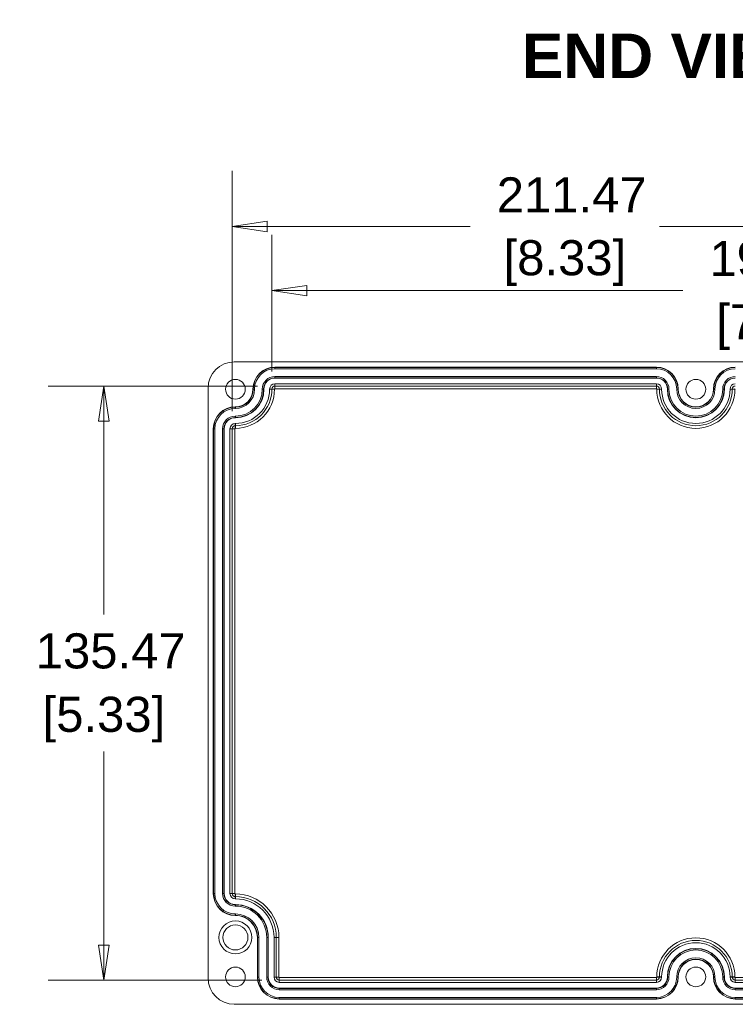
# Model space of a CAD drawing. Header units: millimetres. Extents: x 23 to 1094, y 23 to 840.
# Tile 17 of 44: x 407 to 570, y 342 to 567. Entities that reach past the tile are written whole.
import ezdxf

# ---------------------------------------------------------------- set-up
doc = ezdxf.new("R2010")
doc.units = ezdxf.units.MM
doc.header["$LTSCALE"] = 4
for name, color, linetype, lineweight in [('Dimension (ANSI)', 7, 'Continuous', 9), ('Symbol (ANSI)', 7, 'Continuous', 9), ('Visible (ANSI)', 7, 'Continuous', 9), ('Visible Narrow (ANSI)', 7, 'Continuous', 9)]:
    doc.layers.add(name, color=color, linetype=linetype, lineweight=lineweight)
doc.styles.add('Label Text (ANSI)', font='arialbd.ttf')
doc.styles.add('Note Text (ANSI)', font='arial.ttf')
doc.dimstyles.new('Default - mm (ANSI)', dxfattribs={"dimscale": 4, "dimtxt": 2, "dimasz": 2, "dimexe": 3.175, "dimexo": 1, "dimgap": 0.8, "dimtad": 0, "dimtih": 1, "dimtoh": 1, "dimrnd": 1e-08, "dimzin": 4, "dimdsep": 46, "dimtxsty": 'Note Text (ANSI)', "dimblk": 'Filled-1', "dimcen": 0.09, "dimdle": 10, "dimclrd": 256, "dimclre": 256, "dimclrt": 256, "dimadec": 1, "dimazin": 0, "dimtfac": 1.524, "dimtofl": 0, "dimtmove": 0, "dimatfit": 3, "dimfxl": 1, "dimtolj": 1, "dimtzin": 0, "dimlwd": -1, "dimlwe": -1, "dimarcsym": 0})

# ---------------------------------------------------------------- blocks, each defined once
blk = doc.blocks.new('Filled-1')
at = {"color": 0}
for p, q in [((0, 0), (-1, 0.15)), ((-1, 0.15), (-1, -0.15)), ((-1, 0), (0, 0)), ((-1, -0.15), (0, 0))]:
    blk.add_line(p, q, dxfattribs=at)
at = {"color": 0, "flags": 128}
blk.add_lwpolyline([(-1, -0.15), (0, 0), (-1, 0.15), (-1, -0.15)], dxfattribs=at)
at = {"color": 0}
blk.add_solid([(-1, -0.15), (0, 0), (-1, 0.15), (-1, -0.15)], dxfattribs=at)
blk = doc.blocks.new('*D20')
at = {"layer": 'Defpoints', "color": 0, "transparency": 16777216}
for p in [(666.76, 519.34), (455.29, 473.23), (666.76, 463.23)]:
    blk.add_point(p, dxfattribs=at)
at = {"layer": 'Dimension (ANSI)', "transparency": 16777216}
for p, q in [((455.29, 477.23), (455.29, 532.04)), ((666.76, 467.23), (666.76, 532.04)), ((463.29, 519.34), (509.57, 519.34)), ((658.76, 519.34), (552.75, 519.34))]:
    blk.add_line(p, q, dxfattribs=at)
at = {"layer": 'Dimension (ANSI)', "transparency": 16777216, "xscale": 8, "yscale": 8, "zscale": 8, "rotation": 180}
blk.add_blockref('Filled-1', (455.29, 519.34), dxfattribs=at)
at = {"layer": 'Dimension (ANSI)', "transparency": 16777216, "xscale": 8, "yscale": 8, "zscale": 8}
blk.add_blockref('Filled-1', (666.76, 519.34), dxfattribs=at)
at = {"layer": 'Dimension (ANSI)', "transparency": 16777216, "char_height": 8, "attachment_point": 5, "style": 'Note Text (ANSI)'}
for s, insert in [('\\A1; 211.47', (531.16, 526.56)), ('\\A1;[8.33]', (531.16, 511.02))]:
    blk.add_mtext(s, dxfattribs=dict(at, insert=insert))
blk = doc.blocks.new('*D21')
at = {"layer": 'Defpoints', "color": 0, "transparency": 16777216}
for p in [(465.03, 482.97), (426.03, 347.49), (466.03, 347.49)]:
    blk.add_point(p, dxfattribs=at)
at = {"layer": 'Dimension (ANSI)', "transparency": 16777216}
for p, q in [((461.03, 482.97), (413.33, 482.97)), ((426.03, 474.97), (426.03, 430.85)), ((426.03, 355.49), (426.03, 399.62)), ((462.03, 347.49), (413.33, 347.49))]:
    blk.add_line(p, q, dxfattribs=at)
at = {"layer": 'Dimension (ANSI)', "transparency": 16777216, "xscale": 8, "yscale": 8, "zscale": 8}
for p, rotation in [((426.03, 482.97), 90), ((426.03, 347.49), 270)]:
    blk.add_blockref('Filled-1', p, dxfattribs=dict(at, rotation=rotation))
at = {"layer": 'Dimension (ANSI)', "transparency": 16777216, "char_height": 8, "attachment_point": 5, "style": 'Note Text (ANSI)'}
for s, insert in [('\\A1; 135.47', (426.03, 422.52)), ('\\A1;[5.33]', (426.03, 406.9))]:
    blk.add_mtext(s, dxfattribs=dict(at, insert=insert))
blk = doc.blocks.new('*D23')
at = {"layer": 'Defpoints', "color": 0, "transparency": 16777216}
for p in [(464.34, 504.72), (464.34, 482.28), (656.71, 482.28)]:
    blk.add_point(p, dxfattribs=at)
at = {"layer": 'Dimension (ANSI)', "transparency": 16777216}
for p, q in [((464.34, 486.28), (464.34, 517.42)), ((656.71, 486.28), (656.71, 517.42)), ((472.34, 504.72), (558.08, 504.72)), ((648.71, 504.72), (601.26, 504.72))]:
    blk.add_line(p, q, dxfattribs=at)
at = {"layer": 'Dimension (ANSI)', "transparency": 16777216, "xscale": 8, "yscale": 8, "zscale": 8, "rotation": 180}
blk.add_blockref('Filled-1', (464.34, 504.72), dxfattribs=at)
at = {"layer": 'Dimension (ANSI)', "transparency": 16777216, "xscale": 8, "yscale": 8, "zscale": 8}
blk.add_blockref('Filled-1', (656.71, 504.72), dxfattribs=at)
at = {"layer": 'Dimension (ANSI)', "transparency": 16777216, "char_height": 8, "attachment_point": 5, "style": 'Note Text (ANSI)'}
for s, insert in [('\\A1; 192.37', (579.67, 512)), ('\\A1;[7.57]', (579.67, 496.41))]:
    blk.add_mtext(s, dxfattribs=dict(at, insert=insert))

msp = doc.modelspace()

# ---------------------------------------------------------------- linework, layer by layer
at = {"layer": 'Visible (ANSI)'}
for p, q in [((455.7761, 488.4815), (666.2802, 488.4815)), ((552.0281, 487.2815), (465.0281, 487.2815)), ((552.0281, 484.7815), (465.0281, 484.7815)), ((552.0281, 483.4815), (465.0281, 483.4815)), ((449.7781, 347.9795), (449.7781, 482.4836)), ((460.0281, 482.2815), (460.0281, 482.2315)), ((462.5281, 482.2815), (462.5281, 482.2315)), ((463.8281, 482.2815), (463.8281, 482.2315)), ((553.2281, 482.2315), (553.2281, 482.2815)), ((554.5281, 482.2315), (554.5281, 482.2815)), ((557.0281, 482.2315), (557.0281, 482.2815)), ((565.0281, 482.2815), (565.0281, 482.2315)), ((567.5281, 482.2815), (567.5281, 482.2315)), ((568.8281, 482.2815), (568.8281, 482.2315)), ((456.0281, 478.2315), (455.9781, 478.2315)), ((456.0281, 475.7315), (455.9781, 475.7315)), ((456.0281, 474.4315), (455.9781, 474.4315)), ((450.9781, 473.2315), (450.9781, 367.2315)), ((453.4781, 473.2315), (453.4781, 367.2315)), ((454.7781, 473.2315), (454.7781, 367.2315)), ((455.9781, 366.0315), (456.0281, 366.0315)), ((455.9781, 364.7315), (456.0281, 364.7315)), ((455.9781, 362.2315), (456.0281, 362.2315)), ((461.0281, 357.2315), (461.0281, 348.1815)), ((463.5281, 357.2315), (463.5281, 348.1815)), ((464.8281, 357.2315), (464.8281, 348.1815)), ((553.2281, 348.1815), (553.2281, 348.2315)), ((554.5281, 348.1815), (554.5281, 348.2315)), ((557.0281, 348.1815), (557.0281, 348.2315)), ((565.0281, 348.2315), (565.0281, 348.1815)), ((567.5281, 348.2315), (567.5281, 348.1815)), ((568.8281, 348.2315), (568.8281, 348.1815)), ((466.0281, 346.9815), (552.0281, 346.9815)), ((570.0281, 346.9815), (657.0281, 346.9815)), ((466.0281, 345.6815), (552.0281, 345.6815)), ((570.0281, 345.6815), (657.0281, 345.6815)), ((666.2802, 341.9815), (455.7761, 341.9815)), ((466.0281, 343.1815), (552.0281, 343.1815)), ((570.0281, 343.1815), (657.0281, 343.1815))]:
    msp.add_line(p, q, dxfattribs=at)
for centre, radius in [((456.0281, 482.2315), 2.25), ((561.0281, 482.2315), 2.25), ((456.0281, 357.2315), 3.75), ((456.0281, 357.2315), 2.855), ((456.0281, 348.2315), 2.25), ((561.0281, 348.2315), 2.25)]:
    msp.add_circle(centre, radius, dxfattribs=at)
for centre, radius, start, end in [((465.0281, 482.2815), 5, 90, 180), ((552.0281, 482.2815), 5, 0, 90), ((570.0281, 482.2815), 5, 90, 180), ((465.0281, 482.2815), 2.5, 90, 180), ((465.0281, 482.2815), 1.2, 90, 180), ((552.0281, 482.2815), 2.5, 0, 90), ((552.0281, 482.2815), 1.2, 0, 90), ((570.0281, 482.2815), 2.5, 90, 180), ((570.0281, 482.2815), 1.2, 90, 180), ((456.0281, 482.2315), 4, 270, 0), ((456.0281, 482.2315), 6.5, 270, 0), ((456.0281, 482.2315), 7.8, 270, 0), ((561.0281, 482.2315), 7.8, 180, 0), ((561.0281, 482.2315), 6.5, 180, 0), ((561.0281, 482.2315), 4, 180, 0), ((455.9781, 473.2315), 5, 90, 180), ((455.9781, 473.2315), 2.5, 90, 180), ((455.9781, 473.2315), 1.2, 90, 180), ((455.9781, 367.2315), 5, 180, 270), ((455.9781, 367.2315), 2.5, 180, 270), ((455.9781, 367.2315), 1.2, 180, 270), ((456.0281, 357.2315), 8.8, 0, 90), ((456.0281, 357.2315), 7.5, 0, 90), ((456.0281, 357.2315), 5, 0, 90), ((561.0281, 348.2315), 7.8, 0, 180), ((561.0281, 348.2315), 6.5, 0, 180), ((561.0281, 348.2315), 4, 0, 180), ((466.0281, 348.1815), 5, 180, 270), ((466.0281, 348.1815), 2.5, 180, 270), ((466.0281, 348.1815), 1.2, 180, 270), ((552.0281, 348.1815), 5, 270, 0), ((552.0281, 348.1815), 2.5, 270, 0), ((552.0281, 348.1815), 1.2, 270, 0), ((570.0281, 348.1815), 5, 180, 270), ((570.0281, 348.1815), 2.5, 180, 270), ((570.0281, 348.1815), 1.2, 180, 270)]:
    msp.add_arc(centre, radius, start, end, dxfattribs=at)
for centre, major_axis in [((455.7802, 482.4795), (-4.2455, 4.2455)), ((455.7802, 347.9836), (-4.2455, -4.2455))]:
    msp.add_ellipse(centre, major_axis=major_axis, ratio=0.999315, start_param=5.49812976, end_param=7.06824085, dxfattribs=at)
at = {"layer": 'Visible Narrow (ANSI)'}
for p, q in [((465.0281, 487.2159), (465.0281, 487.2815)), ((552.0281, 487.2159), (552.0281, 487.2815)), ((465.0281, 487.2159), (552.0281, 487.2159)), ((465.0281, 487.2159), (465.0281, 486.916)), ((552.0281, 486.916), (465.0281, 486.916)), ((465.0281, 485.1471), (552.0281, 485.1471)), ((465.0281, 485.1471), (465.0281, 484.8472)), ((552.0281, 487.2159), (552.0281, 486.916)), ((552.0281, 485.1471), (552.0281, 484.8472)), ((465.0281, 484.8472), (465.0281, 484.7815)), ((552.0281, 484.8472), (465.0281, 484.8472)), ((465.0281, 482.9682), (465.0281, 483.4815)), ((465.0281, 482.9682), (552.0281, 482.9682)), ((465.0281, 482.9682), (465.0281, 482.3683)), ((552.0281, 484.8472), (552.0281, 484.7815)), ((552.0281, 482.9682), (552.0281, 483.4815)), ((552.0281, 482.9682), (552.0281, 482.3683)), ((460.0938, 482.2815), (460.0281, 482.2815)), ((460.0938, 482.2315), (460.0281, 482.2315)), ((460.0938, 482.2315), (460.0938, 482.2815)), ((460.0938, 482.2815), (460.3937, 482.2815)), ((460.0938, 482.2315), (460.3937, 482.2315)), ((460.3937, 482.2815), (460.3937, 482.2315)), ((462.1625, 482.2315), (462.1625, 482.2815)), ((462.1625, 482.2815), (462.4624, 482.2815)), ((462.1625, 482.2315), (462.4624, 482.2315)), ((462.4624, 482.2815), (462.5281, 482.2815)), ((462.4624, 482.2815), (462.4624, 482.2315)), ((462.4624, 482.2315), (462.5281, 482.2315)), ((464.3415, 482.2815), (463.8281, 482.2815)), ((464.3415, 482.2315), (463.8281, 482.2315)), ((464.3415, 482.2315), (464.3415, 482.2815)), ((464.3415, 482.2815), (464.9414, 482.2815)), ((464.3415, 482.2315), (464.9414, 482.2315)), ((464.9414, 482.2815), (464.9414, 482.2315)), ((552.0281, 482.3683), (465.0281, 482.3683)), ((552.1148, 482.2315), (552.1148, 482.2815)), ((552.7148, 482.2815), (552.1148, 482.2815)), ((552.7148, 482.2315), (552.1148, 482.2315)), ((552.7148, 482.2815), (553.2281, 482.2815)), ((552.7148, 482.2815), (552.7148, 482.2315)), ((552.7148, 482.2315), (553.2281, 482.2315)), ((554.5938, 482.2815), (554.5281, 482.2815)), ((554.5938, 482.2315), (554.5281, 482.2315)), ((554.5938, 482.2315), (554.5938, 482.2815)), ((554.8937, 482.2815), (554.5938, 482.2815)), ((554.8937, 482.2315), (554.5938, 482.2315)), ((554.8937, 482.2815), (554.8937, 482.2315)), ((556.6625, 482.2315), (556.6625, 482.2815)), ((556.9624, 482.2815), (556.6625, 482.2815)), ((556.9624, 482.2315), (556.6625, 482.2315)), ((556.9624, 482.2815), (557.0281, 482.2815)), ((556.9624, 482.2815), (556.9624, 482.2315)), ((556.9624, 482.2315), (557.0281, 482.2315)), ((565.0938, 482.2815), (565.0281, 482.2815)), ((565.0938, 482.2315), (565.0281, 482.2315)), ((565.0938, 482.2315), (565.0938, 482.2815)), ((565.0938, 482.2815), (565.3937, 482.2815)), ((565.0938, 482.2315), (565.3937, 482.2315)), ((565.3937, 482.2815), (565.3937, 482.2315)), ((567.1625, 482.2315), (567.1625, 482.2815)), ((567.1625, 482.2815), (567.4624, 482.2815)), ((567.1625, 482.2315), (567.4624, 482.2315)), ((567.4624, 482.2815), (567.5281, 482.2815)), ((567.4624, 482.2815), (567.4624, 482.2315)), ((567.4624, 482.2315), (567.5281, 482.2315)), ((569.3415, 482.2815), (568.8281, 482.2815)), ((569.3415, 482.2315), (568.8281, 482.2315)), ((569.3415, 482.2315), (569.3415, 482.2815)), ((569.3415, 482.2815), (569.9414, 482.2815)), ((569.3415, 482.2315), (569.9414, 482.2315)), ((569.9414, 482.2815), (569.9414, 482.2315)), ((455.9781, 478.1659), (455.9781, 478.2315)), ((455.9781, 478.1659), (456.0281, 478.1659)), ((455.9781, 478.1659), (455.9781, 477.866)), ((456.0281, 477.866), (455.9781, 477.866)), ((455.9781, 476.0971), (456.0281, 476.0971)), ((455.9781, 476.0971), (455.9781, 475.7972)), ((456.0281, 478.1659), (456.0281, 478.2315)), ((456.0281, 478.1659), (456.0281, 477.866)), ((456.0281, 476.0971), (456.0281, 475.7972)), ((455.9781, 475.7972), (455.9781, 475.7315)), ((456.0281, 475.7972), (455.9781, 475.7972)), ((455.9781, 473.9182), (455.9781, 474.4315)), ((455.9781, 473.9182), (456.0281, 473.9182)), ((455.9781, 473.9182), (455.9781, 473.3183)), ((456.0281, 475.7972), (456.0281, 475.7315)), ((456.0281, 473.9182), (456.0281, 474.4315)), ((456.0281, 473.9182), (456.0281, 473.3183)), ((451.0438, 473.2315), (450.9781, 473.2315)), ((451.0438, 367.2315), (451.0438, 473.2315)), ((451.0438, 473.2315), (451.3437, 473.2315)), ((451.3437, 473.2315), (451.3437, 367.2315)), ((453.1125, 367.2315), (453.1125, 473.2315)), ((453.1125, 473.2315), (453.4124, 473.2315)), ((453.4124, 473.2315), (453.4781, 473.2315)), ((453.4124, 473.2315), (453.4124, 367.2315)), ((455.2915, 473.2315), (454.7781, 473.2315)), ((455.2915, 367.2315), (455.2915, 473.2315)), ((455.2915, 473.2315), (455.8914, 473.2315)), ((455.8914, 473.2315), (455.8914, 367.2315)), ((456.0281, 473.3183), (455.9781, 473.3183)), ((451.0438, 367.2315), (450.9781, 367.2315)), ((451.0438, 367.2315), (451.3437, 367.2315)), ((453.1125, 367.2315), (453.4124, 367.2315)), ((453.4124, 367.2315), (453.4781, 367.2315)), ((455.2915, 367.2315), (454.7781, 367.2315)), ((455.2915, 367.2315), (455.8914, 367.2315)), ((455.9781, 367.1448), (456.0281, 367.1448)), ((455.9781, 366.5449), (455.9781, 367.1448)), ((455.9781, 366.5449), (455.9781, 366.0315)), ((456.0281, 366.5449), (455.9781, 366.5449)), ((456.0281, 366.5449), (456.0281, 367.1448)), ((456.0281, 366.5449), (456.0281, 366.0315)), ((455.9781, 364.6659), (455.9781, 364.7315)), ((455.9781, 364.6659), (456.0281, 364.6659)), ((455.9781, 364.366), (455.9781, 364.6659)), ((456.0281, 364.366), (455.9781, 364.366)), ((456.0281, 364.6659), (456.0281, 364.7315)), ((456.0281, 364.366), (456.0281, 364.6659)), ((455.9781, 362.5971), (456.0281, 362.5971)), ((455.9781, 362.2972), (455.9781, 362.5971)), ((456.0281, 362.2972), (455.9781, 362.2972)), ((455.9781, 362.2972), (455.9781, 362.2315)), ((456.0281, 362.5971), (456.0281, 362.2972)), ((456.0281, 362.2972), (456.0281, 362.2315)), ((461.0938, 357.2315), (461.0281, 357.2315)), ((461.0938, 348.1815), (461.0938, 357.2315)), ((461.3937, 357.2315), (461.0938, 357.2315)), ((461.3937, 357.2315), (461.3937, 348.1815)), ((463.1625, 348.1815), (463.1625, 357.2315)), ((463.1625, 357.2315), (463.4624, 357.2315)), ((463.4624, 357.2315), (463.5281, 357.2315)), ((463.4624, 357.2315), (463.4624, 348.1815)), ((465.3415, 357.2315), (464.8281, 357.2315)), ((465.3415, 348.1815), (465.3415, 357.2315)), ((465.3415, 357.2315), (465.9414, 357.2315)), ((465.9414, 357.2315), (465.9414, 348.1815)), ((461.0938, 348.1815), (461.0281, 348.1815)), ((461.3937, 348.1815), (461.0938, 348.1815)), ((463.1625, 348.1815), (463.4624, 348.1815)), ((463.4624, 348.1815), (463.5281, 348.1815)), ((465.3415, 348.1815), (464.8281, 348.1815)), ((465.9414, 348.1815), (465.3415, 348.1815)), ((466.0281, 348.0948), (552.0281, 348.0948)), ((466.0281, 348.0948), (466.0281, 347.4949)), ((552.0281, 348.0948), (552.0281, 347.4949)), ((552.1148, 348.1815), (552.1148, 348.2315)), ((552.1148, 348.2315), (552.7148, 348.2315)), ((552.1148, 348.1815), (552.7148, 348.1815)), ((552.7148, 348.2315), (553.2281, 348.2315)), ((552.7148, 348.2315), (552.7148, 348.1815)), ((552.7148, 348.1815), (553.2281, 348.1815)), ((554.5938, 348.2315), (554.5281, 348.2315)), ((554.5938, 348.1815), (554.5281, 348.1815)), ((554.5938, 348.1815), (554.5938, 348.2315)), ((554.5938, 348.2315), (554.8937, 348.2315)), ((554.5938, 348.1815), (554.8937, 348.1815)), ((554.8937, 348.2315), (554.8937, 348.1815)), ((556.6625, 348.1815), (556.6625, 348.2315)), ((556.6625, 348.2315), (556.9624, 348.2315)), ((556.6625, 348.1815), (556.9624, 348.1815)), ((556.9624, 348.2315), (557.0281, 348.2315)), ((556.9624, 348.2315), (556.9624, 348.1815)), ((556.9624, 348.1815), (557.0281, 348.1815)), ((565.0938, 348.2315), (565.0281, 348.2315)), ((565.0938, 348.1815), (565.0281, 348.1815)), ((565.0938, 348.1815), (565.0938, 348.2315)), ((565.3937, 348.2315), (565.0938, 348.2315)), ((565.3937, 348.1815), (565.0938, 348.1815)), ((565.3937, 348.2315), (565.3937, 348.1815)), ((567.1625, 348.1815), (567.1625, 348.2315)), ((567.4624, 348.2315), (567.1625, 348.2315)), ((567.4624, 348.1815), (567.1625, 348.1815)), ((567.4624, 348.2315), (567.5281, 348.2315)), ((567.4624, 348.2315), (567.4624, 348.1815)), ((567.4624, 348.1815), (567.5281, 348.1815)), ((569.3415, 348.2315), (568.8281, 348.2315)), ((569.3415, 348.1815), (568.8281, 348.1815)), ((569.3415, 348.1815), (569.3415, 348.2315)), ((569.9414, 348.2315), (569.3415, 348.2315)), ((569.9414, 348.1815), (569.3415, 348.1815)), ((569.9414, 348.2315), (569.9414, 348.1815)), ((570.0281, 348.0948), (657.0281, 348.0948)), ((570.0281, 348.0948), (570.0281, 347.4949)), ((466.0281, 347.4949), (466.0281, 346.9815)), ((552.0281, 347.4949), (466.0281, 347.4949)), ((552.0281, 347.4949), (552.0281, 346.9815)), ((570.0281, 347.4949), (570.0281, 346.9815)), ((657.0281, 347.4949), (570.0281, 347.4949)), ((466.0281, 345.6159), (466.0281, 345.6815)), ((466.0281, 345.6159), (552.0281, 345.6159)), ((466.0281, 345.316), (466.0281, 345.6159)), ((552.0281, 345.316), (466.0281, 345.316)), ((466.0281, 343.5471), (552.0281, 343.5471)), ((466.0281, 343.5471), (466.0281, 343.2472)), ((552.0281, 345.6159), (552.0281, 345.6815)), ((552.0281, 345.6159), (552.0281, 345.316)), ((552.0281, 343.5471), (552.0281, 343.2472)), ((570.0281, 345.6159), (570.0281, 345.6815)), ((570.0281, 345.6159), (657.0281, 345.6159)), ((570.0281, 345.6159), (570.0281, 345.316)), ((657.0281, 345.316), (570.0281, 345.316)), ((570.0281, 343.5471), (657.0281, 343.5471)), ((570.0281, 343.5471), (570.0281, 343.2472)), ((552.0281, 343.2472), (466.0281, 343.2472)), ((466.0281, 343.2472), (466.0281, 343.1815)), ((552.0281, 343.2472), (552.0281, 343.1815)), ((657.0281, 343.2472), (570.0281, 343.2472)), ((570.0281, 343.2472), (570.0281, 343.1815))]:
    msp.add_line(p, q, dxfattribs=at)
for centre, radius, start, end in [((465.0281, 482.2815), 4.9343, 90, 180), ((465.0281, 482.2815), 4.6344, 90, 180), ((465.0281, 482.2815), 2.8656, 90, 180), ((552.0281, 482.2815), 4.9343, 0, 90), ((552.0281, 482.2815), 4.6344, 0, 90), ((552.0281, 482.2815), 2.8656, 0, 90), ((570.0281, 482.2815), 4.9343, 90, 180), ((570.0281, 482.2815), 4.6344, 90, 180), ((570.0281, 482.2815), 2.8656, 90, 180), ((465.0281, 482.2815), 2.5657, 90, 180), ((465.0281, 482.2815), 0.6866, 90, 180), ((552.0281, 482.2815), 2.5657, 0, 90), ((552.0281, 482.2815), 0.6866, 0, 90), ((570.0281, 482.2815), 2.5657, 90, 180), ((570.0281, 482.2815), 0.6866, 90, 180), ((456.0281, 482.2315), 4.0657, 270, 0), ((456.0281, 482.2315), 4.3656, 270, 0), ((456.0281, 482.2315), 6.1344, 270, 0), ((456.0281, 482.2315), 6.4343, 270, 0), ((456.0281, 482.2315), 8.9133, 270, 0), ((456.0281, 482.2315), 8.3134, 270, 0), ((465.0281, 482.2815), 0.0867, 90, 180), ((552.0281, 482.2815), 0.0867, 0, 90), ((561.0281, 482.2315), 8.9133, 180, 0), ((561.0281, 482.2315), 8.3134, 180, 0), ((561.0281, 482.2315), 6.4343, 180, 0), ((561.0281, 482.2315), 6.1344, 180, 0), ((561.0281, 482.2315), 4.3656, 180, 0), ((561.0281, 482.2315), 4.0657, 180, 0), ((570.0281, 482.2815), 0.0867, 90, 180), ((455.9781, 473.2315), 4.9343, 90, 180), ((455.9781, 473.2315), 4.6344, 90, 180), ((455.9781, 473.2315), 2.8656, 90, 180), ((455.9781, 473.2315), 2.5657, 90, 180), ((455.9781, 473.2315), 0.6866, 90, 180), ((455.9781, 473.2315), 0.0867, 90, 180), ((455.9781, 367.2315), 4.9343, 180, 270), ((455.9781, 367.2315), 4.6344, 180, 270), ((455.9781, 367.2315), 2.8656, 180, 270), ((455.9781, 367.2315), 2.5657, 180, 270), ((455.9781, 367.2315), 0.6866, 180, 270), ((455.9781, 367.2315), 0.0867, 180, 270), ((456.0281, 357.2315), 9.9133, 0, 90), ((456.0281, 357.2315), 9.3134, 0, 90), ((456.0281, 357.2315), 7.4343, 0, 90), ((456.0281, 357.2315), 7.1344, 0, 90), ((456.0281, 357.2315), 5.3656, 0, 90), ((456.0281, 357.2315), 5.0657, 0, 90), ((561.0281, 348.2315), 8.9133, 0, 180), ((561.0281, 348.2315), 8.3134, 0, 180), ((561.0281, 348.2315), 6.4343, 0, 180), ((561.0281, 348.2315), 6.1344, 0, 180), ((561.0281, 348.2315), 4.3656, 0, 180), ((561.0281, 348.2315), 4.0657, 0, 180), ((466.0281, 348.1815), 4.9343, 180, 270), ((466.0281, 348.1815), 4.6344, 180, 270), ((466.0281, 348.1815), 2.8656, 180, 270), ((466.0281, 348.1815), 2.5657, 180, 270), ((466.0281, 348.1815), 0.6866, 180, 270), ((466.0281, 348.1815), 0.0867, 180, 270), ((552.0281, 348.1815), 4.9343, 270, 0), ((552.0281, 348.1815), 4.6344, 270, 0), ((552.0281, 348.1815), 2.8656, 270, 0), ((552.0281, 348.1815), 2.5657, 270, 0), ((552.0281, 348.1815), 0.0867, 270, 0), ((552.0281, 348.1815), 0.6866, 270, 0), ((570.0281, 348.1815), 4.9343, 180, 270), ((570.0281, 348.1815), 4.6344, 180, 270), ((570.0281, 348.1815), 2.8656, 180, 270), ((570.0281, 348.1815), 2.5657, 180, 270), ((570.0281, 348.1815), 0.6866, 180, 270), ((570.0281, 348.1815), 0.0867, 180, 270)]:
    msp.add_arc(centre, radius, start, end, dxfattribs=at)

# ---------------------------------------------------------------- texts
at = {"layer": 'Symbol (ANSI)', "insert": (521.3403, 553.1739), "char_height": 10.16, "attachment_point": 7, "style": 'Label Text (ANSI)'}
msp.add_mtext('END VIEW', dxfattribs=at)

# ---------------------------------------------------------------- dimensions: what is measured, and where the dimension line sits
at = {"layer": 'Dimension (ANSI)'}
for base, p1, p2, angle, text, override, picture, middle in [((666.7648, 519.3441), (455.2915, 473.2315), (666.7648, 463.2315), 180, ' <>\\X[8.33]', {"dimgap": 0.8, "dimtih": 0, "dimtoh": 0, "dimdec": 2, "dimpost": '\\X', "dimtol": 0, "dimlim": 0, "dimtp": 0, "dimtm": 0, "dimtdec": 2, "dimatfit": 1}, '*D20', (531.1639, 519.3441)), ((464.3415, 504.7167), (656.7148, 482.2815), (464.3415, 482.2815), 180, ' <>\\X[7.57]', {"dimgap": 0.8, "dimtih": 0, "dimtoh": 0, "dimdec": 2, "dimpost": '\\X', "dimtol": 0, "dimlim": 0, "dimtp": 0, "dimtm": 0, "dimtdec": 2, "dimatfit": 1}, '*D23', (579.6736, 504.7167)), ((426.0281, 347.4949), (465.0281, 482.9682), (466.0281, 347.4949), 90, ' <>\\X[5.33]', {"dimgap": 0.8, "dimdec": 2, "dimpost": '\\X', "dimtol": 0, "dimlim": 0, "dimtp": 0, "dimtm": 0, "dimtdec": 2, "dimatfit": 1}, '*D21', (426.0281, 415.2315))]:
    dim = msp.add_linear_dim(base=base, p1=p1, p2=p2, angle=angle, text=text, dimstyle='Default - mm (ANSI)', override=override, dxfattribs=at)
    dim.commit()
    dim.dimension.update_dxf_attribs({"geometry": picture, "text_midpoint": middle, "dimtype": 160})

doc.saveas('drawing.dxf')
